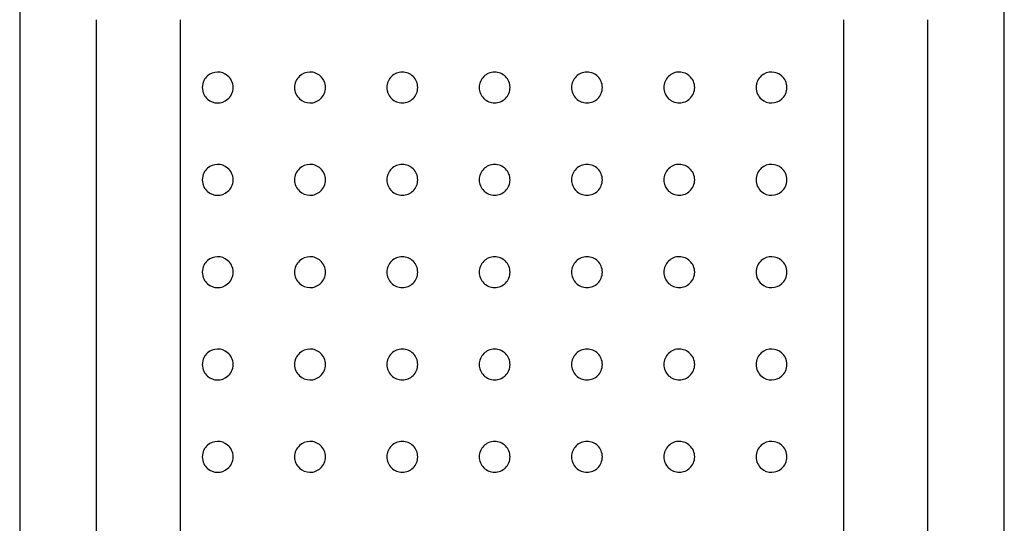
# Model space of a CAD drawing. Header units: millimetres. Extents: x 3936.589 to 3936.621, y 1901.146 to 1901.371.
# Tile 4 of 5: x 3936.589 to 3936.621, y 1901.333 to 1901.349. Entities that reach past the tile are written whole.
import ezdxf

# ---------------------------------------------------------------- set-up
doc = ezdxf.new("R2010")
doc.units = ezdxf.units.MM
doc.layers.add('SANINDUSA', color=3, linetype='Continuous')

msp = doc.modelspace()

# ---------------------------------------------------------------- linework, layer by layer
at = {"layer": 'SANINDUSA'}
for p, q in [((3936.588777, 1901.370773), (3936.588777, 1901.161273)), ((3936.620777, 1901.161273), (3936.620777, 1901.370773)), ((3936.591277, 1901.305273), (3936.591277, 1901.349273)), ((3936.593995, 1901.349273), (3936.593995, 1901.305273)), ((3936.61556, 1901.305273), (3936.61556, 1901.349273)), ((3936.618277, 1901.349273), (3936.618277, 1901.305273))]:
    msp.add_line(p, q, dxfattribs=at)
for points, knots in [([(3936.595714, 1901.34707), (3936.595714, 1901.34699), (3936.595694, 1901.346914), (3936.595629, 1901.346782), (3936.595585, 1901.346728), (3936.595435, 1901.346602), (3936.595318, 1901.346567), (3936.59509, 1901.34657), (3936.594977, 1901.34661), (3936.594836, 1901.346733), (3936.594793, 1901.346785), (3936.594731, 1901.346914), (3936.594711, 1901.346992), (3936.594711, 1901.347148), (3936.594731, 1901.347226), (3936.594793, 1901.347354), (3936.594836, 1901.347407), (3936.594977, 1901.34753), (3936.59509, 1901.347569), (3936.595318, 1901.347573), (3936.595435, 1901.347538), (3936.595585, 1901.347412), (3936.59563, 1901.347357), (3936.595694, 1901.347226), (3936.595714, 1901.347149), (3936.595714, 1901.34707)], [0, 0, 0, 0, 0.0625, 0.0625, 0.125, 0.125, 0.25, 0.25, 0.375, 0.375, 0.4375, 0.4375, 0.5, 0.5, 0.5625, 0.5625, 0.625, 0.625, 0.75, 0.75, 0.875, 0.875, 0.9375, 0.9375, 1, 1, 1, 1]), ([(3936.598714, 1901.34707), (3936.598714, 1901.346928), (3936.598651, 1901.346793), (3936.598459, 1901.346614), (3936.598333, 1901.346568), (3936.598084, 1901.346569), (3936.597963, 1901.346616), (3936.597821, 1901.346749), (3936.597782, 1901.346803), (3936.597726, 1901.346929), (3936.597711, 1901.346998), (3936.597711, 1901.347138), (3936.597726, 1901.347208), (3936.59778, 1901.347333), (3936.59782, 1901.347389), (3936.597962, 1901.347524), (3936.598085, 1901.34757), (3936.598332, 1901.347572), (3936.598458, 1901.347527), (3936.598651, 1901.347347), (3936.598714, 1901.347211), (3936.598714, 1901.34707)], [0, 0, 0, 0, 0.125, 0.125, 0.25, 0.25, 0.375, 0.375, 0.4375, 0.4375, 0.5, 0.5, 0.5625, 0.5625, 0.625, 0.625, 0.75, 0.75, 0.875, 0.875, 1, 1, 1, 1]), ([(3936.601714, 1901.34707), (3936.601714, 1901.346935), (3936.601657, 1901.346804), (3936.60147, 1901.34662), (3936.60134, 1901.346568), (3936.601082, 1901.346569), (3936.600954, 1901.34662), (3936.600767, 1901.346805), (3936.600711, 1901.346936), (3936.600711, 1901.347203), (3936.600767, 1901.347335), (3936.600953, 1901.347518), (3936.601081, 1901.347571), (3936.601341, 1901.347572), (3936.601469, 1901.34752), (3936.601657, 1901.347336), (3936.601714, 1901.347205), (3936.601714, 1901.34707)], [0, 0, 0, 0, 0.125, 0.125, 0.25, 0.25, 0.375, 0.375, 0.5, 0.5, 0.625, 0.625, 0.75, 0.75, 0.875, 0.875, 1, 1, 1, 1]), ([(3936.604714, 1901.34707), (3936.604714, 1901.346937), (3936.604659, 1901.346808), (3936.604474, 1901.346623), (3936.604343, 1901.346568), (3936.604082, 1901.346568), (3936.603952, 1901.346622), (3936.603764, 1901.346809), (3936.603711, 1901.346939), (3936.603711, 1901.347201), (3936.603765, 1901.347332), (3936.60395, 1901.347517), (3936.604079, 1901.347571), (3936.604344, 1901.347571), (3936.604474, 1901.347517), (3936.604659, 1901.347332), (3936.604714, 1901.347202), (3936.604714, 1901.34707)], [0, 0, 0, 0, 0.125, 0.125, 0.25, 0.25, 0.375, 0.375, 0.5, 0.5, 0.625, 0.625, 0.75, 0.75, 0.875, 0.875, 1, 1, 1, 1]), ([(3936.607714, 1901.34707), (3936.607714, 1901.346936), (3936.607658, 1901.346806), (3936.607473, 1901.346622), (3936.607344, 1901.346569), (3936.607084, 1901.346568), (3936.606954, 1901.34662), (3936.606765, 1901.346807), (3936.606711, 1901.346938), (3936.606711, 1901.347202), (3936.606766, 1901.347333), (3936.606952, 1901.347518), (3936.607082, 1901.347571), (3936.607345, 1901.347571), (3936.607473, 1901.347518), (3936.607658, 1901.347334), (3936.607714, 1901.347203), (3936.607714, 1901.34707)], [0, 0, 0, 0, 0.125, 0.125, 0.25, 0.25, 0.375, 0.375, 0.5, 0.5, 0.625, 0.625, 0.75, 0.75, 0.875, 0.875, 1, 1, 1, 1]), ([(3936.610714, 1901.34707), (3936.610714, 1901.346932), (3936.610654, 1901.346799), (3936.610467, 1901.346619), (3936.610341, 1901.346569), (3936.610089, 1901.346568), (3936.609962, 1901.346616), (3936.60977, 1901.346798), (3936.609711, 1901.346933), (3936.609711, 1901.347206), (3936.60977, 1901.347341), (3936.609961, 1901.347524), (3936.610089, 1901.347572), (3936.610342, 1901.347571), (3936.610467, 1901.347521), (3936.610654, 1901.347341), (3936.610714, 1901.347208), (3936.610714, 1901.34707)], [0, 0, 0, 0, 0.125, 0.125, 0.25, 0.25, 0.375, 0.375, 0.5, 0.5, 0.625, 0.625, 0.75, 0.75, 0.875, 0.875, 1, 1, 1, 1]), ([(3936.613714, 1901.34707), (3936.613714, 1901.346995), (3936.613697, 1901.346922), (3936.613637, 1901.346795), (3936.613596, 1901.346741), (3936.613454, 1901.346612), (3936.613337, 1901.34657), (3936.613101, 1901.346567), (3936.61298, 1901.346607), (3936.612833, 1901.346736), (3936.61279, 1901.346791), (3936.612729, 1901.34692), (3936.612711, 1901.346994), (3936.612711, 1901.347142), (3936.612727, 1901.347216), (3936.612788, 1901.347346), (3936.612831, 1901.347402), (3936.612978, 1901.347532), (3936.613101, 1901.347573), (3936.613336, 1901.34757), (3936.613454, 1901.347527), (3936.613596, 1901.347399), (3936.613637, 1901.347345), (3936.613697, 1901.347218), (3936.613714, 1901.347145), (3936.613714, 1901.34707)], [0, 0, 0, 0, 0.0625, 0.0625, 0.125, 0.125, 0.25, 0.25, 0.375, 0.375, 0.4375, 0.4375, 0.5, 0.5, 0.5625, 0.5625, 0.625, 0.625, 0.75, 0.75, 0.875, 0.875, 0.9375, 0.9375, 1, 1, 1, 1]), ([(3936.595714, 1901.34407), (3936.595714, 1901.34399), (3936.595694, 1901.343914), (3936.595629, 1901.343782), (3936.595585, 1901.343728), (3936.595435, 1901.343602), (3936.595318, 1901.343567), (3936.59509, 1901.34357), (3936.594977, 1901.34361), (3936.594836, 1901.343733), (3936.594793, 1901.343785), (3936.594731, 1901.343914), (3936.594711, 1901.343992), (3936.594711, 1901.344148), (3936.594731, 1901.344226), (3936.594793, 1901.344354), (3936.594836, 1901.344407), (3936.594977, 1901.34453), (3936.59509, 1901.344569), (3936.595318, 1901.344573), (3936.595435, 1901.344538), (3936.595585, 1901.344412), (3936.59563, 1901.344357), (3936.595694, 1901.344226), (3936.595714, 1901.344149), (3936.595714, 1901.34407)], [0, 0, 0, 0, 0.0625, 0.0625, 0.125, 0.125, 0.25, 0.25, 0.375, 0.375, 0.4375, 0.4375, 0.5, 0.5, 0.5625, 0.5625, 0.625, 0.625, 0.75, 0.75, 0.875, 0.875, 0.9375, 0.9375, 1, 1, 1, 1]), ([(3936.598714, 1901.34407), (3936.598714, 1901.343928), (3936.598651, 1901.343793), (3936.598459, 1901.343614), (3936.598333, 1901.343568), (3936.598084, 1901.343569), (3936.597963, 1901.343616), (3936.597821, 1901.343749), (3936.597782, 1901.343803), (3936.597726, 1901.343929), (3936.597711, 1901.343998), (3936.597711, 1901.344138), (3936.597726, 1901.344208), (3936.59778, 1901.344333), (3936.59782, 1901.344389), (3936.597962, 1901.344524), (3936.598085, 1901.34457), (3936.598332, 1901.344572), (3936.598458, 1901.344527), (3936.598651, 1901.344347), (3936.598714, 1901.344211), (3936.598714, 1901.34407)], [0, 0, 0, 0, 0.125, 0.125, 0.25, 0.25, 0.375, 0.375, 0.4375, 0.4375, 0.5, 0.5, 0.5625, 0.5625, 0.625, 0.625, 0.75, 0.75, 0.875, 0.875, 1, 1, 1, 1]), ([(3936.601714, 1901.34407), (3936.601714, 1901.343935), (3936.601657, 1901.343804), (3936.60147, 1901.34362), (3936.60134, 1901.343568), (3936.601082, 1901.343569), (3936.600954, 1901.34362), (3936.600767, 1901.343805), (3936.600711, 1901.343936), (3936.600711, 1901.344203), (3936.600767, 1901.344335), (3936.600953, 1901.344518), (3936.601081, 1901.344571), (3936.601341, 1901.344572), (3936.601469, 1901.34452), (3936.601657, 1901.344336), (3936.601714, 1901.344205), (3936.601714, 1901.34407)], [0, 0, 0, 0, 0.125, 0.125, 0.25, 0.25, 0.375, 0.375, 0.5, 0.5, 0.625, 0.625, 0.75, 0.75, 0.875, 0.875, 1, 1, 1, 1]), ([(3936.604714, 1901.34407), (3936.604714, 1901.343937), (3936.604659, 1901.343808), (3936.604474, 1901.343623), (3936.604343, 1901.343568), (3936.604082, 1901.343568), (3936.603952, 1901.343622), (3936.603764, 1901.343809), (3936.603711, 1901.343939), (3936.603711, 1901.344201), (3936.603765, 1901.344332), (3936.60395, 1901.344517), (3936.604079, 1901.344571), (3936.604344, 1901.344571), (3936.604474, 1901.344517), (3936.604659, 1901.344332), (3936.604714, 1901.344202), (3936.604714, 1901.34407)], [0, 0, 0, 0, 0.125, 0.125, 0.25, 0.25, 0.375, 0.375, 0.5, 0.5, 0.625, 0.625, 0.75, 0.75, 0.875, 0.875, 1, 1, 1, 1]), ([(3936.607714, 1901.34407), (3936.607714, 1901.343936), (3936.607658, 1901.343806), (3936.607473, 1901.343622), (3936.607344, 1901.343569), (3936.607084, 1901.343568), (3936.606954, 1901.34362), (3936.606765, 1901.343807), (3936.606711, 1901.343938), (3936.606711, 1901.344202), (3936.606766, 1901.344333), (3936.606952, 1901.344518), (3936.607082, 1901.344571), (3936.607345, 1901.344571), (3936.607473, 1901.344518), (3936.607658, 1901.344334), (3936.607714, 1901.344203), (3936.607714, 1901.34407)], [0, 0, 0, 0, 0.125, 0.125, 0.25, 0.25, 0.375, 0.375, 0.5, 0.5, 0.625, 0.625, 0.75, 0.75, 0.875, 0.875, 1, 1, 1, 1]), ([(3936.610714, 1901.34407), (3936.610714, 1901.343932), (3936.610654, 1901.343799), (3936.610467, 1901.343619), (3936.610341, 1901.343569), (3936.610089, 1901.343568), (3936.609962, 1901.343616), (3936.60977, 1901.343798), (3936.609711, 1901.343933), (3936.609711, 1901.344206), (3936.60977, 1901.344341), (3936.609961, 1901.344524), (3936.610089, 1901.344572), (3936.610342, 1901.344571), (3936.610467, 1901.344521), (3936.610654, 1901.344341), (3936.610714, 1901.344208), (3936.610714, 1901.34407)], [0, 0, 0, 0, 0.125, 0.125, 0.25, 0.25, 0.375, 0.375, 0.5, 0.5, 0.625, 0.625, 0.75, 0.75, 0.875, 0.875, 1, 1, 1, 1]), ([(3936.613714, 1901.34407), (3936.613714, 1901.343995), (3936.613697, 1901.343922), (3936.613637, 1901.343795), (3936.613596, 1901.343741), (3936.613454, 1901.343612), (3936.613337, 1901.34357), (3936.613101, 1901.343567), (3936.61298, 1901.343607), (3936.612833, 1901.343736), (3936.61279, 1901.343791), (3936.612729, 1901.34392), (3936.612711, 1901.343994), (3936.612711, 1901.344142), (3936.612727, 1901.344216), (3936.612788, 1901.344346), (3936.612831, 1901.344402), (3936.612978, 1901.344532), (3936.613101, 1901.344573), (3936.613336, 1901.34457), (3936.613454, 1901.344527), (3936.613596, 1901.344399), (3936.613637, 1901.344345), (3936.613697, 1901.344218), (3936.613714, 1901.344145), (3936.613714, 1901.34407)], [0, 0, 0, 0, 0.0625, 0.0625, 0.125, 0.125, 0.25, 0.25, 0.375, 0.375, 0.4375, 0.4375, 0.5, 0.5, 0.5625, 0.5625, 0.625, 0.625, 0.75, 0.75, 0.875, 0.875, 0.9375, 0.9375, 1, 1, 1, 1]), ([(3936.595714, 1901.34107), (3936.595714, 1901.34099), (3936.595694, 1901.340914), (3936.595629, 1901.340782), (3936.595585, 1901.340728), (3936.595435, 1901.340602), (3936.595318, 1901.340567), (3936.59509, 1901.34057), (3936.594977, 1901.34061), (3936.594836, 1901.340733), (3936.594793, 1901.340785), (3936.594731, 1901.340914), (3936.594711, 1901.340992), (3936.594711, 1901.341148), (3936.594731, 1901.341226), (3936.594793, 1901.341354), (3936.594836, 1901.341407), (3936.594977, 1901.34153), (3936.59509, 1901.341569), (3936.595318, 1901.341573), (3936.595435, 1901.341538), (3936.595585, 1901.341412), (3936.59563, 1901.341357), (3936.595694, 1901.341226), (3936.595714, 1901.341149), (3936.595714, 1901.34107)], [0, 0, 0, 0, 0.0625, 0.0625, 0.125, 0.125, 0.25, 0.25, 0.375, 0.375, 0.4375, 0.4375, 0.5, 0.5, 0.5625, 0.5625, 0.625, 0.625, 0.75, 0.75, 0.875, 0.875, 0.9375, 0.9375, 1, 1, 1, 1]), ([(3936.598714, 1901.34107), (3936.598714, 1901.340928), (3936.598651, 1901.340793), (3936.598459, 1901.340614), (3936.598333, 1901.340568), (3936.598084, 1901.340569), (3936.597963, 1901.340616), (3936.597821, 1901.340749), (3936.597782, 1901.340803), (3936.597726, 1901.340929), (3936.597711, 1901.340998), (3936.597711, 1901.341138), (3936.597726, 1901.341208), (3936.59778, 1901.341333), (3936.59782, 1901.341389), (3936.597962, 1901.341524), (3936.598085, 1901.34157), (3936.598332, 1901.341572), (3936.598458, 1901.341527), (3936.598651, 1901.341347), (3936.598714, 1901.341211), (3936.598714, 1901.34107)], [0, 0, 0, 0, 0.125, 0.125, 0.25, 0.25, 0.375, 0.375, 0.4375, 0.4375, 0.5, 0.5, 0.5625, 0.5625, 0.625, 0.625, 0.75, 0.75, 0.875, 0.875, 1, 1, 1, 1]), ([(3936.601714, 1901.34107), (3936.601714, 1901.340935), (3936.601657, 1901.340804), (3936.60147, 1901.34062), (3936.60134, 1901.340568), (3936.601082, 1901.340569), (3936.600954, 1901.34062), (3936.600767, 1901.340805), (3936.600711, 1901.340936), (3936.600711, 1901.341203), (3936.600767, 1901.341335), (3936.600953, 1901.341518), (3936.601081, 1901.341571), (3936.601341, 1901.341572), (3936.601469, 1901.34152), (3936.601657, 1901.341336), (3936.601714, 1901.341205), (3936.601714, 1901.34107)], [0, 0, 0, 0, 0.125, 0.125, 0.25, 0.25, 0.375, 0.375, 0.5, 0.5, 0.625, 0.625, 0.75, 0.75, 0.875, 0.875, 1, 1, 1, 1]), ([(3936.604714, 1901.34107), (3936.604714, 1901.340937), (3936.604659, 1901.340808), (3936.604474, 1901.340623), (3936.604343, 1901.340568), (3936.604082, 1901.340568), (3936.603952, 1901.340622), (3936.603764, 1901.340809), (3936.603711, 1901.340939), (3936.603711, 1901.341201), (3936.603765, 1901.341332), (3936.60395, 1901.341517), (3936.604079, 1901.341571), (3936.604344, 1901.341571), (3936.604474, 1901.341517), (3936.604659, 1901.341332), (3936.604714, 1901.341202), (3936.604714, 1901.34107)], [0, 0, 0, 0, 0.125, 0.125, 0.25, 0.25, 0.375, 0.375, 0.5, 0.5, 0.625, 0.625, 0.75, 0.75, 0.875, 0.875, 1, 1, 1, 1]), ([(3936.607714, 1901.34107), (3936.607714, 1901.340936), (3936.607658, 1901.340806), (3936.607473, 1901.340622), (3936.607344, 1901.340569), (3936.607084, 1901.340568), (3936.606954, 1901.34062), (3936.606765, 1901.340807), (3936.606711, 1901.340938), (3936.606711, 1901.341202), (3936.606766, 1901.341333), (3936.606952, 1901.341518), (3936.607082, 1901.341571), (3936.607345, 1901.341571), (3936.607473, 1901.341518), (3936.607658, 1901.341334), (3936.607714, 1901.341203), (3936.607714, 1901.34107)], [0, 0, 0, 0, 0.125, 0.125, 0.25, 0.25, 0.375, 0.375, 0.5, 0.5, 0.625, 0.625, 0.75, 0.75, 0.875, 0.875, 1, 1, 1, 1]), ([(3936.610714, 1901.34107), (3936.610714, 1901.340932), (3936.610654, 1901.340799), (3936.610467, 1901.340619), (3936.610341, 1901.340569), (3936.610089, 1901.340568), (3936.609962, 1901.340616), (3936.60977, 1901.340798), (3936.609711, 1901.340933), (3936.609711, 1901.341206), (3936.60977, 1901.341341), (3936.609961, 1901.341524), (3936.610089, 1901.341572), (3936.610342, 1901.341571), (3936.610467, 1901.341521), (3936.610654, 1901.341341), (3936.610714, 1901.341208), (3936.610714, 1901.34107)], [0, 0, 0, 0, 0.125, 0.125, 0.25, 0.25, 0.375, 0.375, 0.5, 0.5, 0.625, 0.625, 0.75, 0.75, 0.875, 0.875, 1, 1, 1, 1]), ([(3936.613714, 1901.34107), (3936.613714, 1901.340995), (3936.613697, 1901.340922), (3936.613637, 1901.340795), (3936.613596, 1901.340741), (3936.613454, 1901.340612), (3936.613337, 1901.34057), (3936.613101, 1901.340567), (3936.61298, 1901.340607), (3936.612833, 1901.340736), (3936.61279, 1901.340791), (3936.612729, 1901.34092), (3936.612711, 1901.340994), (3936.612711, 1901.341142), (3936.612727, 1901.341216), (3936.612788, 1901.341346), (3936.612831, 1901.341402), (3936.612978, 1901.341532), (3936.613101, 1901.341573), (3936.613336, 1901.34157), (3936.613454, 1901.341527), (3936.613596, 1901.341399), (3936.613637, 1901.341345), (3936.613697, 1901.341218), (3936.613714, 1901.341145), (3936.613714, 1901.34107)], [0, 0, 0, 0, 0.0625, 0.0625, 0.125, 0.125, 0.25, 0.25, 0.375, 0.375, 0.4375, 0.4375, 0.5, 0.5, 0.5625, 0.5625, 0.625, 0.625, 0.75, 0.75, 0.875, 0.875, 0.9375, 0.9375, 1, 1, 1, 1]), ([(3936.595714, 1901.33807), (3936.595714, 1901.33799), (3936.595694, 1901.337914), (3936.595629, 1901.337782), (3936.595585, 1901.337728), (3936.595435, 1901.337602), (3936.595318, 1901.337567), (3936.59509, 1901.33757), (3936.594977, 1901.33761), (3936.594836, 1901.337733), (3936.594793, 1901.337785), (3936.594731, 1901.337914), (3936.594711, 1901.337992), (3936.594711, 1901.338148), (3936.594731, 1901.338226), (3936.594793, 1901.338354), (3936.594836, 1901.338407), (3936.594977, 1901.33853), (3936.59509, 1901.338569), (3936.595318, 1901.338573), (3936.595435, 1901.338538), (3936.595585, 1901.338412), (3936.59563, 1901.338357), (3936.595694, 1901.338226), (3936.595714, 1901.338149), (3936.595714, 1901.33807)], [0, 0, 0, 0, 0.0625, 0.0625, 0.125, 0.125, 0.25, 0.25, 0.375, 0.375, 0.4375, 0.4375, 0.5, 0.5, 0.5625, 0.5625, 0.625, 0.625, 0.75, 0.75, 0.875, 0.875, 0.9375, 0.9375, 1, 1, 1, 1]), ([(3936.598714, 1901.33807), (3936.598714, 1901.337928), (3936.598651, 1901.337793), (3936.598459, 1901.337614), (3936.598333, 1901.337568), (3936.598084, 1901.337569), (3936.597963, 1901.337616), (3936.597821, 1901.337749), (3936.597782, 1901.337803), (3936.597726, 1901.337929), (3936.597711, 1901.337998), (3936.597711, 1901.338138), (3936.597726, 1901.338208), (3936.59778, 1901.338333), (3936.59782, 1901.338389), (3936.597962, 1901.338524), (3936.598085, 1901.33857), (3936.598332, 1901.338572), (3936.598458, 1901.338527), (3936.598651, 1901.338347), (3936.598714, 1901.338211), (3936.598714, 1901.33807)], [0, 0, 0, 0, 0.125, 0.125, 0.25, 0.25, 0.375, 0.375, 0.4375, 0.4375, 0.5, 0.5, 0.5625, 0.5625, 0.625, 0.625, 0.75, 0.75, 0.875, 0.875, 1, 1, 1, 1]), ([(3936.601714, 1901.33807), (3936.601714, 1901.337935), (3936.601657, 1901.337804), (3936.60147, 1901.33762), (3936.60134, 1901.337568), (3936.601082, 1901.337569), (3936.600954, 1901.33762), (3936.600767, 1901.337805), (3936.600711, 1901.337936), (3936.600711, 1901.338203), (3936.600767, 1901.338335), (3936.600953, 1901.338518), (3936.601081, 1901.338571), (3936.601341, 1901.338572), (3936.601469, 1901.33852), (3936.601657, 1901.338336), (3936.601714, 1901.338205), (3936.601714, 1901.33807)], [0, 0, 0, 0, 0.125, 0.125, 0.25, 0.25, 0.375, 0.375, 0.5, 0.5, 0.625, 0.625, 0.75, 0.75, 0.875, 0.875, 1, 1, 1, 1]), ([(3936.604714, 1901.33807), (3936.604714, 1901.337937), (3936.604659, 1901.337808), (3936.604474, 1901.337623), (3936.604343, 1901.337568), (3936.604082, 1901.337568), (3936.603952, 1901.337622), (3936.603764, 1901.337809), (3936.603711, 1901.337939), (3936.603711, 1901.338201), (3936.603765, 1901.338332), (3936.60395, 1901.338517), (3936.604079, 1901.338571), (3936.604344, 1901.338571), (3936.604474, 1901.338517), (3936.604659, 1901.338332), (3936.604714, 1901.338202), (3936.604714, 1901.33807)], [0, 0, 0, 0, 0.125, 0.125, 0.25, 0.25, 0.375, 0.375, 0.5, 0.5, 0.625, 0.625, 0.75, 0.75, 0.875, 0.875, 1, 1, 1, 1]), ([(3936.607714, 1901.33807), (3936.607714, 1901.337936), (3936.607658, 1901.337806), (3936.607473, 1901.337622), (3936.607344, 1901.337569), (3936.607084, 1901.337568), (3936.606954, 1901.33762), (3936.606765, 1901.337807), (3936.606711, 1901.337938), (3936.606711, 1901.338202), (3936.606766, 1901.338333), (3936.606952, 1901.338518), (3936.607082, 1901.338571), (3936.607345, 1901.338571), (3936.607473, 1901.338518), (3936.607658, 1901.338334), (3936.607714, 1901.338203), (3936.607714, 1901.33807)], [0, 0, 0, 0, 0.125, 0.125, 0.25, 0.25, 0.375, 0.375, 0.5, 0.5, 0.625, 0.625, 0.75, 0.75, 0.875, 0.875, 1, 1, 1, 1]), ([(3936.610714, 1901.33807), (3936.610714, 1901.337932), (3936.610654, 1901.337799), (3936.610467, 1901.337619), (3936.610341, 1901.337569), (3936.610089, 1901.337568), (3936.609962, 1901.337616), (3936.60977, 1901.337798), (3936.609711, 1901.337933), (3936.609711, 1901.338206), (3936.60977, 1901.338341), (3936.609961, 1901.338524), (3936.610089, 1901.338572), (3936.610342, 1901.338571), (3936.610467, 1901.338521), (3936.610654, 1901.338341), (3936.610714, 1901.338208), (3936.610714, 1901.33807)], [0, 0, 0, 0, 0.125, 0.125, 0.25, 0.25, 0.375, 0.375, 0.5, 0.5, 0.625, 0.625, 0.75, 0.75, 0.875, 0.875, 1, 1, 1, 1]), ([(3936.613714, 1901.33807), (3936.613714, 1901.337995), (3936.613697, 1901.337922), (3936.613637, 1901.337795), (3936.613596, 1901.337741), (3936.613454, 1901.337612), (3936.613337, 1901.33757), (3936.613101, 1901.337567), (3936.61298, 1901.337607), (3936.612833, 1901.337736), (3936.61279, 1901.337791), (3936.612729, 1901.33792), (3936.612711, 1901.337994), (3936.612711, 1901.338142), (3936.612727, 1901.338216), (3936.612788, 1901.338346), (3936.612831, 1901.338402), (3936.612978, 1901.338532), (3936.613101, 1901.338573), (3936.613336, 1901.33857), (3936.613454, 1901.338527), (3936.613596, 1901.338399), (3936.613637, 1901.338345), (3936.613697, 1901.338218), (3936.613714, 1901.338145), (3936.613714, 1901.33807)], [0, 0, 0, 0, 0.0625, 0.0625, 0.125, 0.125, 0.25, 0.25, 0.375, 0.375, 0.4375, 0.4375, 0.5, 0.5, 0.5625, 0.5625, 0.625, 0.625, 0.75, 0.75, 0.875, 0.875, 0.9375, 0.9375, 1, 1, 1, 1]), ([(3936.595714, 1901.33507), (3936.595714, 1901.33499), (3936.595694, 1901.334914), (3936.595629, 1901.334782), (3936.595585, 1901.334728), (3936.595435, 1901.334602), (3936.595318, 1901.334567), (3936.59509, 1901.33457), (3936.594977, 1901.33461), (3936.594836, 1901.334733), (3936.594793, 1901.334785), (3936.594731, 1901.334914), (3936.594711, 1901.334992), (3936.594711, 1901.335148), (3936.594731, 1901.335226), (3936.594793, 1901.335354), (3936.594836, 1901.335407), (3936.594977, 1901.33553), (3936.59509, 1901.335569), (3936.595318, 1901.335573), (3936.595435, 1901.335538), (3936.595585, 1901.335412), (3936.59563, 1901.335357), (3936.595694, 1901.335226), (3936.595714, 1901.335149), (3936.595714, 1901.33507)], [0, 0, 0, 0, 0.0625, 0.0625, 0.125, 0.125, 0.25, 0.25, 0.375, 0.375, 0.4375, 0.4375, 0.5, 0.5, 0.5625, 0.5625, 0.625, 0.625, 0.75, 0.75, 0.875, 0.875, 0.9375, 0.9375, 1, 1, 1, 1]), ([(3936.598714, 1901.33507), (3936.598714, 1901.334928), (3936.598651, 1901.334793), (3936.598459, 1901.334614), (3936.598333, 1901.334568), (3936.598084, 1901.334569), (3936.597963, 1901.334616), (3936.597821, 1901.334749), (3936.597782, 1901.334803), (3936.597726, 1901.334929), (3936.597711, 1901.334998), (3936.597711, 1901.335138), (3936.597726, 1901.335208), (3936.59778, 1901.335333), (3936.59782, 1901.335389), (3936.597962, 1901.335524), (3936.598085, 1901.33557), (3936.598332, 1901.335572), (3936.598458, 1901.335527), (3936.598651, 1901.335347), (3936.598714, 1901.335211), (3936.598714, 1901.33507)], [0, 0, 0, 0, 0.125, 0.125, 0.25, 0.25, 0.375, 0.375, 0.4375, 0.4375, 0.5, 0.5, 0.5625, 0.5625, 0.625, 0.625, 0.75, 0.75, 0.875, 0.875, 1, 1, 1, 1]), ([(3936.601714, 1901.33507), (3936.601714, 1901.334935), (3936.601657, 1901.334804), (3936.60147, 1901.33462), (3936.60134, 1901.334568), (3936.601082, 1901.334569), (3936.600954, 1901.33462), (3936.600767, 1901.334805), (3936.600711, 1901.334936), (3936.600711, 1901.335203), (3936.600767, 1901.335335), (3936.600953, 1901.335518), (3936.601081, 1901.335571), (3936.601341, 1901.335572), (3936.601469, 1901.33552), (3936.601657, 1901.335336), (3936.601714, 1901.335205), (3936.601714, 1901.33507)], [0, 0, 0, 0, 0.125, 0.125, 0.25, 0.25, 0.375, 0.375, 0.5, 0.5, 0.625, 0.625, 0.75, 0.75, 0.875, 0.875, 1, 1, 1, 1]), ([(3936.604714, 1901.33507), (3936.604714, 1901.334937), (3936.604659, 1901.334808), (3936.604474, 1901.334623), (3936.604343, 1901.334568), (3936.604082, 1901.334568), (3936.603952, 1901.334622), (3936.603764, 1901.334809), (3936.603711, 1901.334939), (3936.603711, 1901.335201), (3936.603765, 1901.335332), (3936.60395, 1901.335517), (3936.604079, 1901.335571), (3936.604344, 1901.335571), (3936.604474, 1901.335517), (3936.604659, 1901.335332), (3936.604714, 1901.335202), (3936.604714, 1901.33507)], [0, 0, 0, 0, 0.125, 0.125, 0.25, 0.25, 0.375, 0.375, 0.5, 0.5, 0.625, 0.625, 0.75, 0.75, 0.875, 0.875, 1, 1, 1, 1]), ([(3936.607714, 1901.33507), (3936.607714, 1901.334936), (3936.607658, 1901.334806), (3936.607473, 1901.334622), (3936.607344, 1901.334569), (3936.607084, 1901.334568), (3936.606954, 1901.33462), (3936.606765, 1901.334807), (3936.606711, 1901.334938), (3936.606711, 1901.335202), (3936.606766, 1901.335333), (3936.606952, 1901.335518), (3936.607082, 1901.335571), (3936.607345, 1901.335571), (3936.607473, 1901.335518), (3936.607658, 1901.335334), (3936.607714, 1901.335203), (3936.607714, 1901.33507)], [0, 0, 0, 0, 0.125, 0.125, 0.25, 0.25, 0.375, 0.375, 0.5, 0.5, 0.625, 0.625, 0.75, 0.75, 0.875, 0.875, 1, 1, 1, 1]), ([(3936.610714, 1901.33507), (3936.610714, 1901.334932), (3936.610654, 1901.334799), (3936.610467, 1901.334619), (3936.610341, 1901.334569), (3936.610089, 1901.334568), (3936.609962, 1901.334616), (3936.60977, 1901.334798), (3936.609711, 1901.334933), (3936.609711, 1901.335206), (3936.60977, 1901.335341), (3936.609961, 1901.335524), (3936.610089, 1901.335572), (3936.610342, 1901.335571), (3936.610467, 1901.335521), (3936.610654, 1901.335341), (3936.610714, 1901.335208), (3936.610714, 1901.33507)], [0, 0, 0, 0, 0.125, 0.125, 0.25, 0.25, 0.375, 0.375, 0.5, 0.5, 0.625, 0.625, 0.75, 0.75, 0.875, 0.875, 1, 1, 1, 1]), ([(3936.613714, 1901.33507), (3936.613714, 1901.334995), (3936.613697, 1901.334922), (3936.613637, 1901.334795), (3936.613596, 1901.334741), (3936.613454, 1901.334612), (3936.613337, 1901.33457), (3936.613101, 1901.334567), (3936.61298, 1901.334607), (3936.612833, 1901.334736), (3936.61279, 1901.334791), (3936.612729, 1901.33492), (3936.612711, 1901.334994), (3936.612711, 1901.335142), (3936.612727, 1901.335216), (3936.612788, 1901.335346), (3936.612831, 1901.335402), (3936.612978, 1901.335532), (3936.613101, 1901.335573), (3936.613336, 1901.33557), (3936.613454, 1901.335527), (3936.613596, 1901.335399), (3936.613637, 1901.335345), (3936.613697, 1901.335218), (3936.613714, 1901.335145), (3936.613714, 1901.33507)], [0, 0, 0, 0, 0.0625, 0.0625, 0.125, 0.125, 0.25, 0.25, 0.375, 0.375, 0.4375, 0.4375, 0.5, 0.5, 0.5625, 0.5625, 0.625, 0.625, 0.75, 0.75, 0.875, 0.875, 0.9375, 0.9375, 1, 1, 1, 1])]:
    msp.add_open_spline(points, degree=3, knots=knots, dxfattribs=at)

doc.saveas('drawing.dxf')
